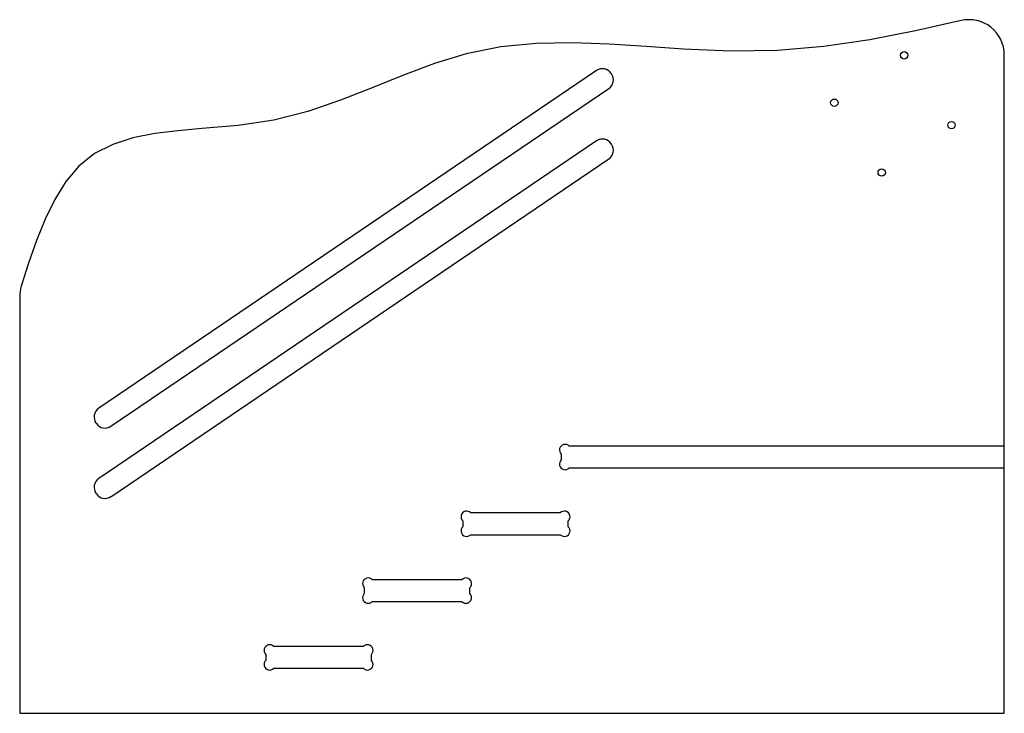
# Model space of a CAD drawing. Extents: x 8 to 288, y 6 to 203.
import ezdxf

# ---------------------------------------------------------------- set-up
doc = ezdxf.new("R2010")
doc.units = 0
doc.layers.get('0').update_dxf_attribs({"linetype": 'CONTINUOUS'})

msp = doc.modelspace()

# ---------------------------------------------------------------- linework, layer by layer
at = {"color": 7, "linetype": 'CONTINUOUS'}
for p, q in [((288.12, 81.64), (288.12, 192.94)), ((172.16, 188.46), (30.6, 92.41)), ((176.44, 187.5), (176.32, 187.66)), ((34.08, 87.28), (175.64, 183.33)), ((172.16, 168.45), (30.6, 72.39)), ((176.44, 167.48), (176.32, 167.65)), ((34.08, 67.26), (175.64, 163.32)), ((8.12, 124.11), (8.12, 5.64)), ((29.8, 88.24), (29.92, 88.07)), ((288.12, 81.64), (164.38, 81.64)), ((288.12, 75.44), (288.12, 81.64)), ((162.12, 79.37), (162.12, 77.7)), ((164.38, 75.44), (288.12, 75.44)), ((288.12, 5.64), (288.12, 75.44)), ((29.8, 68.23), (29.92, 68.06)), ((161.86, 62.64), (136.38, 62.64)), ((134.12, 60.37), (134.12, 58.7)), ((164.12, 58.7), (164.12, 60.37)), ((136.38, 56.44), (161.86, 56.44)), ((133.86, 43.64), (108.38, 43.64)), ((106.12, 41.37), (106.12, 39.7)), ((136.12, 39.7), (136.12, 41.37)), ((108.38, 37.44), (133.86, 37.44)), ((105.86, 24.64), (80.38, 24.64)), ((78.12, 22.37), (78.12, 20.7)), ((108.12, 20.7), (108.12, 22.37)), ((80.38, 18.44), (105.86, 18.44)), ((8.12, 5.64), (288.12, 5.64))]:
    msp.add_line(p, q, dxfattribs=at)
at = {"color": 7, "linetype": 'CONTINUOUS', "flags": 128}
msp.add_lwpolyline([(275.82, 202.67), (262.9, 199.75), (249.92, 197.22), (236.84, 195.29), (223.65, 194.15), (210.3, 193.98), (196.85, 194.59), (186.28, 195.31), (175.74, 195.96), (165.31, 196.32), (155.02, 196.14), (144.92, 195.19), (135.07, 193.22), (126.12, 190.47), (117.26, 187.14), (108.37, 183.54), (99.33, 180), (90.03, 176.84), (80.36, 174.38), (70.24, 172.87), (59.92, 171.95), (53.13, 171.35), (46.57, 170.53), (40.34, 169.3), (34.58, 167.46), (29.41, 164.84), (24.94, 161.24), (21.25, 156.9), (18.07, 151.83), (15.32, 146.18), (12.88, 140.08), (10.67, 133.67), (8.58, 127.09)], dxfattribs=at)
at = {"color": 7, "linetype": 'CONTINUOUS'}
for centre in [(259.64, 192.8), (239.78, 179.32), (273.12, 172.94), (253.26, 159.46)]:
    msp.add_circle(centre, 1.05, dxfattribs=at)
for centre, radius, start, end in [((278.12, 192.94), 10, 0, 103.2941), ((173.84, 185.98), 3, 34.1597, 124.1597), ((173.95, 185.81), 3, 304.1597, 34.1597), ((173.84, 165.97), 3, 34.1597, 124.1597), ((173.95, 165.8), 3, 304.1597, 34.1597), ((18.12, 124.11), 10, 162.653, 180), ((32.29, 89.92), 3, 124.1597, 214.1597), ((32.4, 89.76), 3, 214.1597, 304.1597), ((163.22, 80.54), 1.6, 43.4325, 226.5675), ((163.22, 76.54), 1.6, 133.4325, 316.5675), ((32.29, 69.91), 3, 124.1597, 214.1597), ((32.4, 69.75), 3, 214.1597, 304.1597), ((135.22, 61.54), 1.6, 43.4325, 226.5675), ((163.02, 61.54), 1.6, 313.4325, 136.5675), ((135.22, 57.54), 1.6, 133.4325, 316.5675), ((163.02, 57.54), 1.6, 223.4325, 46.5675), ((107.22, 42.54), 1.6, 43.4325, 226.5675), ((135.02, 42.54), 1.6, 313.4325, 136.5675), ((107.22, 38.54), 1.6, 133.4325, 316.5675), ((135.02, 38.54), 1.6, 223.4325, 46.5675), ((79.22, 23.54), 1.6, 43.4325, 226.5675), ((107.02, 23.54), 1.6, 313.4325, 136.5675), ((79.22, 19.54), 1.6, 133.4325, 316.5675), ((107.02, 19.54), 1.6, 223.4325, 46.5675)]:
    msp.add_arc(centre, radius, start, end, dxfattribs=at)

doc.saveas('drawing.dxf')
